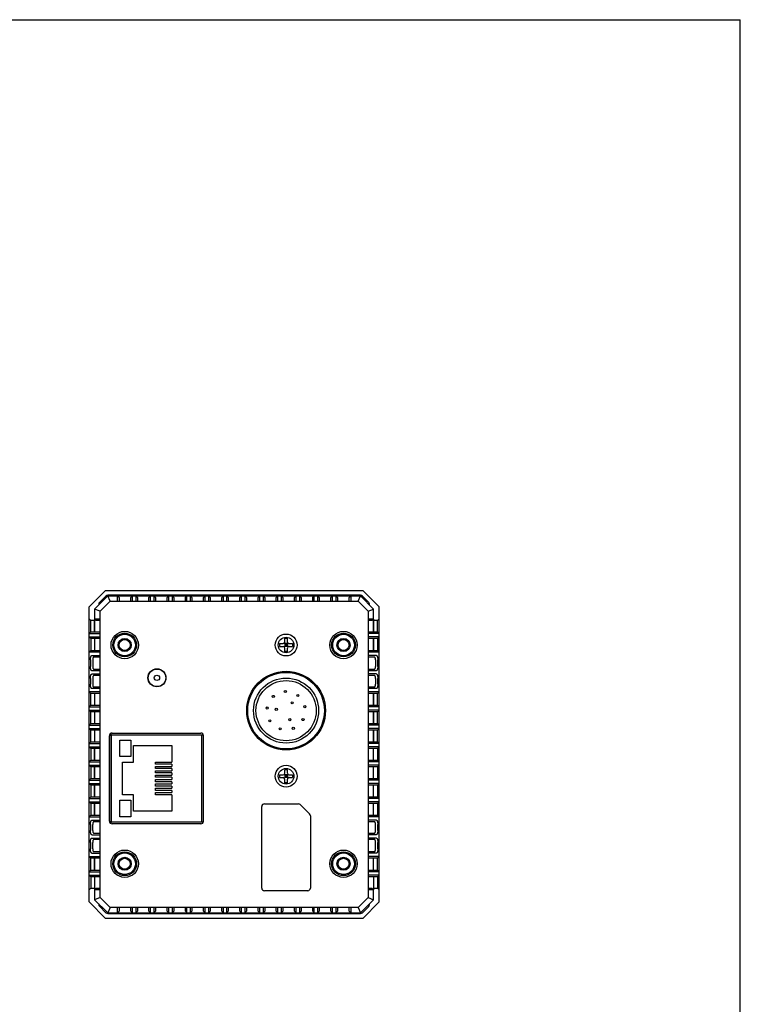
# Model space of a CAD drawing. Header units: millimetres. Extents: x 727 to 1147, y 10 to 307.
# Tile 3 of 3: x 1015 to 1147, y 127 to 307. Entities that reach past the tile are written whole.
import ezdxf

# ---------------------------------------------------------------- set-up
doc = ezdxf.new("R2010")
doc.units = ezdxf.units.MM
doc.header["$LTSCALE"] = 16.335
doc.layers.get('0').update_dxf_attribs({"linetype": 'CONTINUOUS'})
doc.layers.add('00_COMPONENTS', color=7, linetype='CONTINUOUS')

msp = doc.modelspace()

# ---------------------------------------------------------------- linework, layer by layer
at = {"color": 7}
for p in [(726.6787, 306.7543), (1146.6787, 9.7543)]:
    msp.add_line(p, (1146.6787, 306.7543), dxfattribs=at)
at = {"layer": '00_COMPONENTS', "color": 7}
for p, q in [((1030.6594, 202.3823), (1027.6594, 199.3823)), ((1030.6594, 202.3823), (1077.6594, 202.3823)), ((1080.6594, 199.3823), (1077.6594, 202.3823)), ((1031.0736, 201.3823), (1028.6594, 198.9681)), ((1030.7179, 201.3398), (1029.5537, 200.1737)), ((1031.4878, 200.3823), (1029.6594, 198.5539)), ((1077.245, 201.4866), (1031.0718, 201.4866)), ((1031.4878, 200.3823), (1031.0736, 201.3823)), ((1031.0736, 201.3823), (1077.2452, 201.3823)), ((1031.4878, 200.3823), (1076.831, 200.3823)), ((1032.8489, 200.3823), (1032.8489, 201.3823)), ((1033.1489, 201.0823), (1032.8489, 201.3823)), ((1033.1489, 201.0823), (1033.1489, 200.3823)), ((1035.2736, 201.0823), (1035.5736, 201.3823)), ((1035.2736, 200.3823), (1035.2736, 201.0823)), ((1035.5736, 200.3823), (1035.5736, 201.3823)), ((1036.1736, 201.3823), (1036.1736, 200.3823)), ((1036.1736, 201.3823), (1036.4736, 201.0823)), ((1036.4736, 201.0823), (1036.4736, 200.3823)), ((1038.5983, 201.0823), (1038.8983, 201.3823)), ((1038.5983, 200.3823), (1038.5983, 201.0823)), ((1038.8983, 200.3823), (1038.8983, 201.3823)), ((1039.4983, 201.3823), (1039.4983, 200.3823)), ((1039.4983, 201.3823), (1039.7983, 201.0823)), ((1039.7983, 201.0823), (1039.7983, 200.3823)), ((1041.923, 201.0823), (1042.223, 201.3823)), ((1041.923, 200.3823), (1041.923, 201.0823)), ((1042.223, 200.3823), (1042.223, 201.3823)), ((1042.823, 201.3823), (1042.823, 200.3823)), ((1042.823, 201.3823), (1043.123, 201.0823)), ((1043.123, 201.0823), (1043.123, 200.3823)), ((1045.2477, 201.0823), (1045.5477, 201.3823)), ((1045.2477, 200.3823), (1045.2477, 201.0823)), ((1045.5477, 200.3823), (1045.5477, 201.3823)), ((1046.1477, 201.3823), (1046.1477, 200.3823)), ((1046.1477, 201.3823), (1046.4477, 201.0823)), ((1046.4477, 201.0823), (1046.4477, 200.3823)), ((1048.5724, 201.0823), (1048.8724, 201.3823)), ((1048.5724, 200.3823), (1048.5724, 201.0823)), ((1048.8724, 200.3823), (1048.8724, 201.3823)), ((1049.4724, 201.3823), (1049.4724, 200.3823)), ((1049.4724, 201.3823), (1049.7724, 201.0823)), ((1049.7724, 201.0823), (1049.7724, 200.3823)), ((1051.8971, 201.0823), (1052.1971, 201.3823)), ((1051.8971, 200.3823), (1051.8971, 201.0823)), ((1052.1971, 200.3823), (1052.1971, 201.3823)), ((1052.7971, 201.3823), (1052.7971, 200.3823)), ((1052.7971, 201.3823), (1053.0971, 201.0823)), ((1053.0971, 201.0823), (1053.0971, 200.3823)), ((1055.2218, 201.0823), (1055.5218, 201.3823)), ((1055.2218, 200.3823), (1055.2218, 201.0823)), ((1055.5218, 200.3823), (1055.5218, 201.3823)), ((1056.1218, 201.3823), (1056.1218, 200.3823)), ((1056.1218, 201.3823), (1056.4218, 201.0823)), ((1056.4218, 201.0823), (1056.4218, 200.3823)), ((1058.5464, 201.0823), (1058.8464, 201.3823)), ((1058.5464, 200.3823), (1058.5464, 201.0823)), ((1058.8464, 200.3823), (1058.8464, 201.3823)), ((1059.4464, 201.3823), (1059.4464, 200.3823)), ((1059.4464, 201.3823), (1059.7464, 201.0823)), ((1059.7464, 201.0823), (1059.7464, 200.3823)), ((1061.8711, 201.0823), (1062.1711, 201.3823)), ((1061.8711, 200.3823), (1061.8711, 201.0823)), ((1062.1711, 200.3823), (1062.1711, 201.3823)), ((1062.7711, 201.3823), (1062.7711, 200.3823)), ((1062.7711, 201.3823), (1063.0711, 201.0823)), ((1063.0711, 201.0823), (1063.0711, 200.3823)), ((1065.1958, 201.0823), (1065.4958, 201.3823)), ((1065.1958, 200.3823), (1065.1958, 201.0823)), ((1065.4958, 200.3823), (1065.4958, 201.3823)), ((1066.0958, 201.3823), (1066.0958, 200.3823)), ((1066.0958, 201.3823), (1066.3958, 201.0823)), ((1066.3958, 201.0823), (1066.3958, 200.3823)), ((1068.5205, 201.0823), (1068.8205, 201.3823)), ((1068.5205, 200.3823), (1068.5205, 201.0823)), ((1068.8205, 200.3823), (1068.8205, 201.3823)), ((1069.4205, 201.3823), (1069.4205, 200.3823)), ((1069.4205, 201.3823), (1069.7205, 201.0823)), ((1069.7205, 201.0823), (1069.7205, 200.3823)), ((1071.8452, 201.0823), (1072.1452, 201.3823)), ((1071.8452, 200.3823), (1071.8452, 201.0823)), ((1072.1452, 200.3823), (1072.1452, 201.3823)), ((1072.7452, 201.3823), (1072.7452, 200.3823)), ((1072.7452, 201.3823), (1073.0452, 201.0823)), ((1073.0452, 201.0823), (1073.0452, 200.3823)), ((1075.4699, 201.3823), (1075.1699, 201.0823)), ((1075.1699, 200.3823), (1075.1699, 201.0823)), ((1075.4699, 201.3823), (1075.4699, 200.3823)), ((1076.831, 200.3823), (1077.2452, 201.3823)), ((1078.6594, 198.5539), (1076.831, 200.3823)), ((1079.6594, 198.9681), (1077.2452, 201.3823)), ((1077.5985, 201.3401), (1078.758, 200.1807)), ((1027.6594, 145.3823), (1027.6594, 199.3823)), ((1028.6594, 198.9681), (1028.6594, 197.1681)), ((1029.6594, 198.5539), (1028.6594, 198.9681)), ((1029.4075, 199.8204), (1029.4075, 199.7162)), ((1029.6594, 146.2107), (1029.6594, 198.5539)), ((1078.6594, 198.5539), (1079.6594, 198.9681)), ((1078.6594, 198.5539), (1078.6594, 146.2107)), ((1078.9044, 199.7231), (1078.9044, 199.8271)), ((1079.6594, 197.1681), (1079.6594, 198.9681)), ((1080.6594, 145.3823), (1080.6594, 199.3823)), ((1027.6594, 197.1681), (1027.9594, 196.8681)), ((1027.9594, 194.7681), (1027.9594, 196.8681)), ((1028.6594, 196.8681), (1027.9594, 196.8681)), ((1028.9594, 196.8681), (1028.6594, 197.1681)), ((1028.6594, 197.1681), (1029.6594, 197.1681)), ((1028.6594, 194.7681), (1028.6594, 196.8681)), ((1028.6927, 194.7681), (1028.6927, 197.1348)), ((1029.6594, 196.8681), (1028.9594, 196.8681)), ((1078.6594, 197.1681), (1079.6594, 197.1681)), ((1079.3594, 196.8681), (1078.6594, 196.8681)), ((1079.6594, 197.1681), (1079.3594, 196.8681)), ((1079.6261, 197.1348), (1079.6261, 194.7681)), ((1079.6594, 194.7681), (1079.6594, 196.8681)), ((1080.3594, 196.8681), (1079.6594, 196.8681)), ((1080.3594, 196.8681), (1080.6594, 197.1681)), ((1080.3594, 194.7681), (1080.3594, 196.8681)), ((1027.9594, 194.7681), (1027.6594, 194.4681)), ((1027.9594, 194.7681), (1029.6594, 194.7681)), ((1078.6594, 194.7681), (1080.3594, 194.7681)), ((1080.3594, 194.7681), (1080.6594, 194.4681)), ((1027.6594, 194.4681), (1029.6594, 194.4681)), ((1027.6594, 193.8681), (1027.9594, 193.5681)), ((1027.6594, 193.8681), (1029.6594, 193.8681)), ((1027.9594, 193.5681), (1027.9594, 191.3752)), ((1029.6594, 193.5681), (1027.9594, 193.5681)), ((1028.6594, 193.5681), (1028.6594, 191.3752)), ((1028.6927, 191.3752), (1028.6927, 193.5681)), ((1063.3215, 192.0444), (1063.9973, 192.7202)), ((1063.3215, 192.7202), (1063.9973, 192.0444)), ((1063.4094, 192.9323), (1063.4094, 193.5823)), ((1063.9094, 193.5823), (1063.4094, 193.5823)), ((1063.9094, 193.5613), (1063.4094, 193.5613)), ((1063.9094, 192.9323), (1063.9094, 193.5823)), ((1080.6594, 194.4681), (1078.6594, 194.4681)), ((1080.6594, 193.8681), (1078.6594, 193.8681)), ((1080.3594, 193.5681), (1078.6594, 193.5681)), ((1079.6261, 191.3752), (1079.6261, 193.5681)), ((1079.6594, 193.5681), (1079.6594, 191.3752)), ((1080.6594, 193.8681), (1080.3594, 193.5681)), ((1080.3594, 193.5681), (1080.3594, 191.3752)), ((1027.9594, 191.3752), (1027.6594, 191.0752)), ((1029.6594, 191.0752), (1027.6594, 191.0752)), ((1027.9594, 191.3752), (1029.6594, 191.3752)), ((1062.4594, 192.6323), (1062.4594, 192.1323)), ((1062.4594, 192.6323), (1063.1094, 192.6323)), ((1062.4594, 192.1323), (1063.1094, 192.1323)), ((1062.4805, 192.6323), (1062.4805, 192.1323)), ((1063.4094, 192.6323), (1063.4094, 192.1323)), ((1063.9094, 192.6323), (1063.4094, 192.6323)), ((1063.9094, 192.3823), (1063.4094, 192.3823)), ((1063.9094, 192.1323), (1063.4094, 192.1323)), ((1063.4094, 191.1823), (1063.4094, 191.8323)), ((1063.9094, 191.2034), (1063.4094, 191.2034)), ((1063.9094, 191.1823), (1063.4094, 191.1823)), ((1063.6594, 192.6323), (1063.6594, 192.1323)), ((1063.9094, 192.6323), (1063.9094, 192.1323)), ((1063.9094, 191.1823), (1063.9094, 191.8323)), ((1064.2094, 192.6323), (1064.8594, 192.6323)), ((1064.2094, 192.1323), (1064.8594, 192.1323)), ((1064.8384, 192.6323), (1064.8384, 192.1323)), ((1064.8594, 192.6323), (1064.8594, 192.1323)), ((1078.6594, 191.3752), (1080.3594, 191.3752)), ((1080.6594, 191.0752), (1078.6594, 191.0752)), ((1080.3594, 191.3752), (1080.6594, 191.0752)), ((1027.8927, 189.6752), (1027.8927, 188.4823)), ((1028.1594, 190.4752), (1029.6594, 190.4752)), ((1028.309, 189.6752), (1028.309, 188.4823)), ((1029.6594, 190.1752), (1028.4756, 190.1752)), ((1080.1594, 190.4752), (1078.6594, 190.4752)), ((1079.8432, 190.1752), (1078.6594, 190.1752)), ((1080.0099, 189.6752), (1080.0099, 188.4823)), ((1080.4261, 188.4823), (1080.4261, 189.6752)), ((1029.6594, 187.6823), (1028.1594, 187.6823)), ((1028.4756, 187.9823), (1029.6594, 187.9823)), ((1078.6594, 187.9823), (1079.8432, 187.9823)), ((1080.1594, 187.6823), (1078.6594, 187.6823)), ((1027.8927, 186.2823), (1027.8927, 185.2131)), ((1028.1594, 187.0823), (1029.6594, 187.0823)), ((1028.309, 186.2823), (1028.309, 185.2131)), ((1029.6594, 186.7823), (1028.4756, 186.7823)), ((1080.1594, 187.0823), (1078.6594, 187.0823)), ((1079.8432, 186.7823), (1078.6594, 186.7823)), ((1080.0098, 186.2823), (1080.0098, 185.2131)), ((1080.4261, 185.2131), (1080.4261, 186.2823)), ((1027.6594, 183.8131), (1027.9594, 183.5131)), ((1029.6594, 183.8131), (1027.6594, 183.8131)), ((1029.6594, 184.4131), (1028.1594, 184.4131)), ((1028.4756, 184.7131), (1029.6594, 184.7131)), ((1078.6594, 184.7131), (1079.8432, 184.7131)), ((1080.1594, 184.4131), (1078.6594, 184.4131)), ((1080.6594, 183.8131), (1078.6594, 183.8131)), ((1080.6594, 183.8131), (1080.3594, 183.5131)), ((1027.9594, 181.3615), (1027.9594, 183.5131)), ((1029.6594, 183.5131), (1027.9594, 183.5131)), ((1028.6594, 183.5131), (1028.6594, 181.3615)), ((1028.6927, 181.3615), (1028.6927, 183.5131)), ((1080.3594, 183.5131), (1078.6594, 183.5131)), ((1079.6261, 181.3615), (1079.6261, 183.5131)), ((1079.6594, 183.5131), (1079.6594, 181.3615)), ((1080.3594, 181.3615), (1080.3594, 183.5131)), ((1027.9594, 181.3615), (1027.6594, 181.0615)), ((1027.6594, 181.0615), (1029.6594, 181.0615)), ((1027.6594, 180.4615), (1027.9594, 180.1615)), ((1027.6594, 180.4615), (1029.6594, 180.4615)), ((1027.9594, 181.3615), (1029.6594, 181.3615)), ((1027.9594, 178.0098), (1027.9594, 180.1615)), ((1029.6594, 180.1615), (1027.9594, 180.1615)), ((1028.6594, 180.1615), (1028.6594, 178.0098)), ((1028.6927, 178.0098), (1028.6927, 180.1615)), ((1078.6594, 181.3615), (1080.3594, 181.3615)), ((1080.6594, 181.0615), (1078.6594, 181.0615)), ((1080.6594, 180.4615), (1078.6594, 180.4615)), ((1080.3594, 180.1615), (1078.6594, 180.1615)), ((1079.6261, 178.0098), (1079.6261, 180.1615)), ((1079.6594, 180.1615), (1079.6594, 178.0098)), ((1080.3594, 181.3615), (1080.6594, 181.0615)), ((1080.6594, 180.4615), (1080.3594, 180.1615)), ((1080.3594, 178.0098), (1080.3594, 180.1615)), ((1027.9594, 178.0098), (1027.6594, 177.7098)), ((1027.6594, 177.7098), (1029.6594, 177.7098)), ((1027.6594, 177.1098), (1027.9594, 176.8098)), ((1027.6594, 177.1098), (1029.6594, 177.1098)), ((1027.9594, 178.0098), (1029.6594, 178.0098)), ((1027.9594, 174.6581), (1027.9594, 176.8098)), ((1029.6594, 176.8098), (1027.9594, 176.8098)), ((1028.6594, 176.8098), (1028.6594, 174.6581)), ((1028.6927, 174.6581), (1028.6927, 176.8098)), ((1078.6594, 178.0098), (1080.3594, 178.0098)), ((1080.6594, 177.7098), (1078.6594, 177.7098)), ((1080.6594, 177.1098), (1078.6594, 177.1098)), ((1080.3594, 176.8098), (1078.6594, 176.8098)), ((1079.6261, 174.6581), (1079.6261, 176.8098)), ((1079.6594, 176.8098), (1079.6594, 174.6581)), ((1080.3594, 178.0098), (1080.6594, 177.7098)), ((1080.6594, 177.1098), (1080.3594, 176.8098)), ((1080.3594, 174.6581), (1080.3594, 176.8098)), ((1031.3594, 160.1823), (1031.3594, 175.7823)), ((1031.6594, 159.7241), (1031.6594, 176.2405)), ((1031.7644, 159.9823), (1031.7644, 175.9823)), ((1031.7644, 175.9823), (1048.5276, 175.9823)), ((1031.8594, 176.2823), (1048.0694, 176.2823)), ((1033.2644, 171.9823), (1033.2644, 174.9823)), ((1033.2644, 174.9823), (1035.2644, 174.9823)), ((1035.2644, 174.9823), (1035.2644, 171.9823)), ((1048.2744, 159.9823), (1048.2744, 175.9823)), ((1048.5694, 160.1823), (1048.5694, 175.7823)), ((1027.9594, 174.6581), (1027.6594, 174.3581)), ((1027.6594, 174.3581), (1029.6594, 174.3581)), ((1027.6594, 173.7581), (1027.9594, 173.4581)), ((1027.6594, 173.7581), (1029.6594, 173.7581)), ((1027.9594, 174.6581), (1029.6594, 174.6581)), ((1027.9594, 173.4581), (1027.9594, 171.3065)), ((1029.6594, 173.4581), (1027.9594, 173.4581)), ((1028.6594, 171.3065), (1028.6594, 173.4581)), ((1028.6927, 171.3065), (1028.6927, 173.4581)), ((1035.7644, 170.9823), (1035.7644, 173.9823)), ((1035.7644, 173.9823), (1042.7644, 173.9823)), ((1042.7644, 173.9823), (1042.7644, 170.9823)), ((1078.6594, 174.6581), (1080.3594, 174.6581)), ((1080.6594, 174.3581), (1078.6594, 174.3581)), ((1080.6594, 173.7581), (1078.6594, 173.7581)), ((1080.3594, 173.4581), (1078.6594, 173.4581)), ((1079.6261, 171.3065), (1079.6261, 173.4581)), ((1079.6594, 171.3065), (1079.6594, 173.4581)), ((1080.3594, 174.6581), (1080.6594, 174.3581)), ((1080.6594, 173.7581), (1080.3594, 173.4581)), ((1080.3594, 173.4581), (1080.3594, 171.3065)), ((1027.6594, 171.0065), (1027.9594, 171.3065)), ((1027.9594, 171.3065), (1029.6594, 171.3065)), ((1035.2644, 171.9823), (1033.2644, 171.9823)), ((1078.6594, 171.3065), (1080.3594, 171.3065)), ((1080.6594, 171.0065), (1080.3594, 171.3065)), ((1027.6594, 171.0065), (1029.6594, 171.0065)), ((1027.9594, 170.1065), (1027.6594, 170.4065)), ((1027.6594, 170.4065), (1029.6594, 170.4065)), ((1027.9594, 170.1065), (1027.9594, 167.9548)), ((1029.6594, 170.1065), (1027.9594, 170.1065)), ((1028.6594, 167.9548), (1028.6594, 170.1065)), ((1028.6927, 167.9548), (1028.6927, 170.1065)), ((1033.7644, 164.9823), (1033.7644, 170.9823)), ((1033.7644, 170.9823), (1035.7644, 170.9823)), ((1039.7644, 170.5823), (1039.7644, 170.9823)), ((1039.7644, 170.9823), (1042.7644, 170.9823)), ((1042.7644, 170.5823), (1039.7644, 170.5823)), ((1039.7644, 169.7823), (1039.7644, 170.1823)), ((1039.7644, 170.1823), (1042.7644, 170.1823)), ((1042.7644, 169.7823), (1039.7644, 169.7823)), ((1039.7644, 168.9823), (1039.7644, 169.3823)), ((1039.7644, 169.3823), (1042.7644, 169.3823)), ((1042.7644, 170.5823), (1042.7644, 170.1823)), ((1042.7644, 169.7823), (1042.7644, 169.3823)), ((1063.9094, 169.5823), (1063.4094, 169.5823)), ((1063.4094, 168.9323), (1063.4094, 169.5823)), ((1063.9094, 169.5613), (1063.4094, 169.5613)), ((1063.9094, 168.9323), (1063.9094, 169.5823)), ((1080.6594, 171.0065), (1078.6594, 171.0065)), ((1080.6594, 170.4065), (1078.6594, 170.4065)), ((1080.3594, 170.1065), (1078.6594, 170.1065)), ((1079.6261, 167.9548), (1079.6261, 170.1065)), ((1079.6594, 167.9548), (1079.6594, 170.1065)), ((1080.3594, 170.1065), (1080.6594, 170.4065)), ((1080.3594, 170.1065), (1080.3594, 167.9548)), ((1027.6594, 167.6548), (1027.9594, 167.9548)), ((1027.6594, 167.6548), (1029.6594, 167.6548)), ((1027.9594, 167.9548), (1029.6594, 167.9548)), ((1042.7644, 168.9823), (1039.7644, 168.9823)), ((1039.7644, 168.1823), (1039.7644, 168.5823)), ((1039.7644, 168.5823), (1042.7644, 168.5823)), ((1042.7644, 168.1823), (1039.7644, 168.1823)), ((1039.7644, 167.3823), (1039.7644, 167.7823)), ((1039.7644, 167.7823), (1042.7644, 167.7823)), ((1042.7644, 168.9823), (1042.7644, 168.5823)), ((1042.7644, 168.1823), (1042.7644, 167.7823)), ((1062.4594, 168.6323), (1063.1094, 168.6323)), ((1062.4594, 168.6323), (1062.4594, 168.1323)), ((1062.4594, 168.1323), (1063.1094, 168.1323)), ((1062.4805, 168.6323), (1062.4805, 168.1323)), ((1063.3215, 168.7202), (1063.9973, 168.0444)), ((1063.3215, 168.0444), (1063.9973, 168.7202)), ((1063.9094, 168.6323), (1063.4094, 168.6323)), ((1063.4094, 168.6323), (1063.4094, 168.1323)), ((1063.9094, 168.3823), (1063.4094, 168.3823)), ((1063.9094, 168.1323), (1063.4094, 168.1323)), ((1063.4094, 167.1823), (1063.4094, 167.8323)), ((1063.6594, 168.6323), (1063.6594, 168.1323)), ((1063.9094, 168.6323), (1063.9094, 168.1323)), ((1063.9094, 167.1823), (1063.9094, 167.8323)), ((1064.2094, 168.6323), (1064.8594, 168.6323)), ((1064.2094, 168.1323), (1064.8594, 168.1323)), ((1064.8384, 168.6323), (1064.8384, 168.1323)), ((1064.8594, 168.6323), (1064.8594, 168.1323)), ((1078.6594, 167.9548), (1080.3594, 167.9548)), ((1080.6594, 167.6548), (1078.6594, 167.6548)), ((1080.6594, 167.6548), (1080.3594, 167.9548)), ((1027.9594, 166.7548), (1027.6594, 167.0548)), ((1027.6594, 167.0548), (1029.6594, 167.0548)), ((1027.9594, 166.7548), (1027.9594, 164.6032)), ((1029.6594, 166.7548), (1027.9594, 166.7548)), ((1028.6594, 164.6032), (1028.6594, 166.7548)), ((1028.6927, 164.6032), (1028.6927, 166.7548)), ((1042.7644, 167.3823), (1039.7644, 167.3823)), ((1039.7644, 166.5823), (1039.7644, 166.9823)), ((1039.7644, 166.9823), (1042.7644, 166.9823)), ((1042.7644, 166.5823), (1039.7644, 166.5823)), ((1039.7644, 165.7823), (1039.7644, 166.1823)), ((1039.7644, 166.1823), (1042.7644, 166.1823)), ((1042.7644, 165.7823), (1039.7644, 165.7823)), ((1042.7644, 167.3823), (1042.7644, 166.9823)), ((1042.7644, 166.5823), (1042.7644, 166.1823)), ((1042.7644, 165.7823), (1042.7644, 165.3823)), ((1063.9094, 167.2034), (1063.4094, 167.2034)), ((1063.9094, 167.1823), (1063.4094, 167.1823)), ((1080.6594, 167.0548), (1078.6594, 167.0548)), ((1080.3594, 166.7548), (1078.6594, 166.7548)), ((1079.6261, 164.6032), (1079.6261, 166.7548)), ((1079.6594, 164.6032), (1079.6594, 166.7548)), ((1080.3594, 166.7548), (1080.6594, 167.0548)), ((1080.3594, 166.7548), (1080.3594, 164.6032)), ((1027.6594, 164.3032), (1027.9594, 164.6032)), ((1027.6594, 164.3032), (1029.6594, 164.3032)), ((1027.9594, 164.6032), (1029.6594, 164.6032)), ((1033.2644, 160.9823), (1033.2644, 163.9823)), ((1033.2644, 163.9823), (1035.2644, 163.9823)), ((1035.7644, 164.9823), (1033.7644, 164.9823)), ((1035.2644, 163.9823), (1035.2644, 160.9823)), ((1035.7644, 161.9823), (1035.7644, 164.9823)), ((1039.7644, 164.9823), (1039.7644, 165.3823)), ((1039.7644, 165.3823), (1042.7644, 165.3823)), ((1042.7644, 164.9823), (1039.7644, 164.9823)), ((1042.7644, 164.9823), (1042.7644, 161.9823)), ((1078.6594, 164.6032), (1080.3594, 164.6032)), ((1080.6594, 164.3032), (1078.6594, 164.3032)), ((1080.6594, 164.3032), (1080.3594, 164.6032)), ((1027.9594, 163.4032), (1027.6594, 163.7032)), ((1027.6594, 163.7032), (1029.6594, 163.7032)), ((1027.9594, 163.4032), (1027.9594, 161.2515)), ((1029.6594, 163.4032), (1027.9594, 163.4032)), ((1028.6594, 161.2515), (1028.6594, 163.4032)), ((1028.6927, 161.2515), (1028.6927, 163.4032)), ((1059.2094, 147.9323), (1059.2094, 162.8323)), ((1059.7094, 163.3323), (1065.9023, 163.3323)), ((1066.2559, 163.1859), (1067.963, 161.4788)), ((1080.6594, 163.7032), (1078.6594, 163.7032)), ((1080.3594, 163.4032), (1078.6594, 163.4032)), ((1079.6261, 161.2515), (1079.6261, 163.4032)), ((1079.6594, 161.2515), (1079.6594, 163.4032)), ((1080.3594, 163.4032), (1080.6594, 163.7032)), ((1080.3594, 163.4032), (1080.3594, 161.2515)), ((1027.6594, 160.9515), (1027.9594, 161.2515)), ((1027.6594, 160.9515), (1029.6594, 160.9515)), ((1027.9594, 161.2515), (1029.6594, 161.2515)), ((1028.1594, 160.3515), (1029.6594, 160.3515)), ((1035.2644, 160.9823), (1033.2644, 160.9823)), ((1042.7644, 161.9823), (1035.7644, 161.9823)), ((1068.1094, 161.1252), (1068.1094, 147.9323)), ((1078.6594, 161.2515), (1080.3594, 161.2515)), ((1080.6594, 160.9515), (1078.6594, 160.9515)), ((1080.1594, 160.3515), (1078.6594, 160.3515)), ((1080.6594, 160.9515), (1080.3594, 161.2515)), ((1027.8927, 159.5515), (1027.8927, 158.4823)), ((1028.309, 158.4823), (1028.309, 159.5515)), ((1029.6594, 160.0515), (1028.4756, 160.0515)), ((1048.5276, 159.9823), (1031.7644, 159.9823)), ((1048.0694, 159.6823), (1031.8594, 159.6823)), ((1079.8432, 160.0515), (1078.6594, 160.0515)), ((1080.0098, 158.4823), (1080.0098, 159.5515)), ((1080.4261, 158.4823), (1080.4261, 159.5515)), ((1028.1594, 157.6823), (1029.6594, 157.6823)), ((1028.1594, 157.0823), (1029.6594, 157.0823)), ((1028.4756, 157.9823), (1029.6594, 157.9823)), ((1029.6594, 156.7823), (1028.4756, 156.7823)), ((1078.6594, 157.9823), (1079.8432, 157.9823)), ((1080.1594, 157.6823), (1078.6594, 157.6823)), ((1080.1594, 157.0823), (1078.6594, 157.0823)), ((1079.8432, 156.7823), (1078.6594, 156.7823)), ((1027.8927, 156.2823), (1027.8927, 155.0894)), ((1028.309, 155.0894), (1028.309, 156.2823)), ((1080.0099, 155.0894), (1080.0099, 156.2823)), ((1080.4261, 155.0894), (1080.4261, 156.2823)), ((1027.9594, 153.3894), (1027.6594, 153.6894)), ((1027.6594, 153.6894), (1029.6594, 153.6894)), ((1027.9594, 151.1965), (1027.9594, 153.3894)), ((1029.6594, 153.3894), (1027.9594, 153.3894)), ((1028.1594, 154.2894), (1029.6594, 154.2894)), ((1028.4756, 154.5894), (1029.6594, 154.5894)), ((1028.6594, 151.1965), (1028.6594, 153.3894)), ((1028.6927, 151.1965), (1028.6927, 153.3894)), ((1078.6594, 154.5894), (1079.8432, 154.5894)), ((1080.1594, 154.2894), (1078.6594, 154.2894)), ((1080.6594, 153.6894), (1078.6594, 153.6894)), ((1080.3594, 153.3894), (1078.6594, 153.3894)), ((1079.6261, 151.1965), (1079.6261, 153.3894)), ((1079.6594, 151.1965), (1079.6594, 153.3894)), ((1080.3594, 153.3894), (1080.6594, 153.6894)), ((1080.3594, 151.1965), (1080.3594, 153.3894)), ((1027.6594, 150.8965), (1027.9594, 151.1965)), ((1027.6594, 150.8965), (1029.6594, 150.8965)), ((1027.9594, 149.9965), (1027.6594, 150.2965)), ((1027.6594, 150.2965), (1029.6594, 150.2965)), ((1027.9594, 151.1965), (1029.6594, 151.1965)), ((1027.9594, 149.9965), (1027.9594, 147.8965)), ((1029.6594, 149.9965), (1027.9594, 149.9965)), ((1028.6594, 149.9965), (1028.6594, 147.8965)), ((1028.6927, 147.6299), (1028.6927, 149.9965)), ((1078.6594, 151.1965), (1080.3594, 151.1965)), ((1080.6594, 150.8965), (1078.6594, 150.8965)), ((1080.6594, 150.2965), (1078.6594, 150.2965)), ((1080.3594, 149.9965), (1078.6594, 149.9965)), ((1079.6261, 149.9965), (1079.6261, 147.6299)), ((1079.6594, 149.9965), (1079.6594, 147.8965)), ((1080.6594, 150.8965), (1080.3594, 151.1965)), ((1080.3594, 149.9965), (1080.6594, 150.2965)), ((1080.3594, 149.9965), (1080.3594, 147.8965)), ((1027.9594, 147.8965), (1027.6594, 147.5965)), ((1027.9594, 147.8965), (1028.6594, 147.8965)), ((1028.9594, 147.8965), (1028.6594, 147.5965)), ((1028.9594, 147.8965), (1029.6594, 147.8965)), ((1078.6594, 147.8965), (1079.3594, 147.8965)), ((1079.3594, 147.8965), (1079.6594, 147.5965)), ((1079.6594, 147.8965), (1080.3594, 147.8965)), ((1080.6594, 147.5965), (1080.3594, 147.8965)), ((1028.6594, 147.5965), (1028.6594, 145.7965)), ((1029.6594, 147.5965), (1028.6594, 147.5965)), ((1029.6594, 146.2107), (1028.6594, 145.7965)), ((1029.6594, 146.2107), (1031.4878, 144.3823)), ((1067.6094, 147.4323), (1059.7094, 147.4323)), ((1076.831, 144.3823), (1078.6594, 146.2107)), ((1079.6594, 147.5965), (1078.6594, 147.5965)), ((1078.6594, 146.2107), (1079.6594, 145.7965)), ((1079.6594, 145.7965), (1079.6594, 147.5965)), ((1027.6594, 145.3823), (1030.6594, 142.3823)), ((1028.6594, 145.7965), (1031.0736, 143.3823)), ((1029.4075, 145.0484), (1029.4075, 144.9444)), ((1029.5539, 144.5909), (1030.718, 143.4268)), ((1031.4878, 144.3823), (1031.0736, 143.3823)), ((1076.831, 144.3823), (1031.4878, 144.3823)), ((1032.8489, 143.3823), (1032.8489, 144.3823)), ((1033.1489, 144.3823), (1033.1489, 143.6823)), ((1035.2736, 143.6823), (1035.2736, 144.3823)), ((1035.5736, 143.3823), (1035.5736, 144.3823)), ((1036.1736, 144.3823), (1036.1736, 143.3823)), ((1036.4736, 144.3823), (1036.4736, 143.6823)), ((1038.5983, 143.6823), (1038.5983, 144.3823)), ((1038.8983, 143.3823), (1038.8983, 144.3823)), ((1039.4983, 144.3823), (1039.4983, 143.3823)), ((1039.7983, 144.3823), (1039.7983, 143.6823)), ((1041.923, 143.6823), (1041.923, 144.3823)), ((1042.223, 143.3823), (1042.223, 144.3823)), ((1042.823, 144.3823), (1042.823, 143.3823)), ((1043.123, 144.3823), (1043.123, 143.6823)), ((1045.2477, 143.6823), (1045.2477, 144.3823)), ((1045.5477, 143.3823), (1045.5477, 144.3823)), ((1046.1477, 144.3823), (1046.1477, 143.3823)), ((1046.4477, 144.3823), (1046.4477, 143.6823)), ((1048.5724, 143.6823), (1048.5724, 144.3823)), ((1048.8724, 143.3823), (1048.8724, 144.3823)), ((1049.4724, 144.3823), (1049.4724, 143.3823)), ((1049.7724, 144.3823), (1049.7724, 143.6823)), ((1051.8971, 143.6823), (1051.8971, 144.3823)), ((1052.1971, 143.3823), (1052.1971, 144.3823)), ((1052.7971, 144.3823), (1052.7971, 143.3823)), ((1053.0971, 144.3823), (1053.0971, 143.6823)), ((1055.2218, 143.6823), (1055.2218, 144.3823)), ((1055.5218, 143.3823), (1055.5218, 144.3823)), ((1056.1218, 144.3823), (1056.1218, 143.3823)), ((1056.4218, 144.3823), (1056.4218, 143.6823)), ((1058.5464, 143.6823), (1058.5464, 144.3823)), ((1058.8464, 143.3823), (1058.8464, 144.3823)), ((1059.4464, 144.3823), (1059.4464, 143.3823)), ((1059.7464, 144.3823), (1059.7464, 143.6823)), ((1061.8711, 143.6823), (1061.8711, 144.3823)), ((1062.1711, 143.3823), (1062.1711, 144.3823)), ((1062.7711, 144.3823), (1062.7711, 143.3823)), ((1063.0711, 144.3823), (1063.0711, 143.6823)), ((1065.1958, 143.6823), (1065.1958, 144.3823)), ((1065.4958, 143.3823), (1065.4958, 144.3823)), ((1066.0958, 144.3823), (1066.0958, 143.3823)), ((1066.3958, 144.3823), (1066.3958, 143.6823)), ((1068.5205, 143.6823), (1068.5205, 144.3823)), ((1068.8205, 143.3823), (1068.8205, 144.3823)), ((1069.4205, 144.3823), (1069.4205, 143.3823)), ((1069.7205, 144.3823), (1069.7205, 143.6823)), ((1071.8452, 143.6823), (1071.8452, 144.3823)), ((1072.1452, 143.3823), (1072.1452, 144.3823)), ((1072.7452, 144.3823), (1072.7452, 143.3823)), ((1073.0452, 144.3823), (1073.0452, 143.6823)), ((1075.1699, 143.6823), (1075.1699, 144.3823)), ((1075.4699, 144.3823), (1075.4699, 143.3823)), ((1076.831, 144.3823), (1077.2452, 143.3823)), ((1077.2452, 143.3823), (1079.6594, 145.7965)), ((1077.6009, 143.4268), (1078.758, 144.584)), ((1077.6594, 142.3823), (1080.6594, 145.3823)), ((1078.9044, 144.9375), (1078.9044, 145.0415)), ((1077.6594, 142.3823), (1030.6594, 142.3823)), ((1031.0715, 143.2804), (1077.2473, 143.2804)), ((1031.0736, 143.3823), (1077.2452, 143.3823)), ((1032.8489, 143.3823), (1033.1489, 143.6823)), ((1035.2736, 143.6823), (1035.5736, 143.3823)), ((1036.1736, 143.3823), (1036.4736, 143.6823)), ((1038.5983, 143.6823), (1038.8983, 143.3823)), ((1039.4983, 143.3823), (1039.7983, 143.6823)), ((1041.923, 143.6823), (1042.223, 143.3823)), ((1042.823, 143.3823), (1043.123, 143.6823)), ((1045.2477, 143.6823), (1045.5477, 143.3823)), ((1046.1477, 143.3823), (1046.4477, 143.6823)), ((1048.5724, 143.6823), (1048.8724, 143.3823)), ((1049.4724, 143.3823), (1049.7724, 143.6823)), ((1051.8971, 143.6823), (1052.1971, 143.3823)), ((1052.7971, 143.3823), (1053.0971, 143.6823)), ((1055.2218, 143.6823), (1055.5218, 143.3823)), ((1056.1218, 143.3823), (1056.4218, 143.6823)), ((1058.5464, 143.6823), (1058.8464, 143.3823)), ((1059.4464, 143.3823), (1059.7464, 143.6823)), ((1061.8711, 143.6823), (1062.1711, 143.3823)), ((1062.7711, 143.3823), (1063.0711, 143.6823)), ((1065.1958, 143.6823), (1065.4958, 143.3823)), ((1066.0958, 143.3823), (1066.3958, 143.6823)), ((1068.5205, 143.6823), (1068.8205, 143.3823)), ((1069.4205, 143.3823), (1069.7205, 143.6823)), ((1071.8452, 143.6823), (1072.1452, 143.3823)), ((1072.7452, 143.3823), (1073.0452, 143.6823)), ((1075.1699, 143.6823), (1075.4699, 143.3823))]:
    msp.add_line(p, q, dxfattribs=at)
at = {"layer": '00_COMPONENTS', "color": 4}
for p, q in [((1033.093, 201.3823), (1033.1972, 201.4866)), ((1036.0628, 201.3823), (1036.1671, 201.4866)), ((1039.0327, 201.3823), (1039.1369, 201.4866)), ((1042.0025, 201.3823), (1042.1068, 201.4866)), ((1044.9724, 201.3823), (1045.0766, 201.4866)), ((1047.9422, 201.3823), (1048.0465, 201.4866)), ((1050.9121, 201.3823), (1051.0163, 201.4866)), ((1053.8819, 201.3823), (1053.9862, 201.4866)), ((1056.8518, 201.3823), (1056.956, 201.4866)), ((1059.8216, 201.3823), (1059.9259, 201.4866)), ((1062.7915, 201.3823), (1062.8957, 201.4866)), ((1065.7613, 201.3823), (1065.8656, 201.4866)), ((1068.7312, 201.3823), (1068.8354, 201.4866)), ((1071.701, 201.3823), (1071.8053, 201.4866)), ((1074.6709, 201.3823), (1074.7751, 201.4866)), ((1077.443, 201.1846), (1077.5985, 201.3401)), ((1029.6564, 144.4884), (1029.8119, 144.644)), ((1031.4182, 143.2804), (1031.5201, 143.3823)), ((1034.388, 143.2804), (1034.4899, 143.3823)), ((1037.3579, 143.2804), (1037.4598, 143.3823)), ((1040.3277, 143.2804), (1040.4296, 143.3823)), ((1043.2976, 143.2804), (1043.3995, 143.3823)), ((1046.2674, 143.2804), (1046.3693, 143.3823)), ((1049.2373, 143.2804), (1049.3392, 143.3823)), ((1052.2071, 143.2804), (1052.309, 143.3823)), ((1055.177, 143.2804), (1055.2789, 143.3823)), ((1058.1468, 143.2804), (1058.2487, 143.3823)), ((1061.1167, 143.2804), (1061.2186, 143.3823)), ((1064.0865, 143.2804), (1064.1884, 143.3823)), ((1067.0564, 143.2804), (1067.1583, 143.3823)), ((1070.0262, 143.2804), (1070.1281, 143.3823)), ((1072.9961, 143.2804), (1073.098, 143.3823)), ((1075.9659, 143.2804), (1076.0678, 143.3823))]:
    msp.add_line(p, q, dxfattribs=at)
at = {"layer": '00_COMPONENTS', "color": 7}
for centre, radius in [((1034.1594, 192.3823), 2.5), ((1034.1594, 192.3823), 2.175), ((1074.1594, 192.3823), 2.5), ((1074.1594, 192.3823), 2.175), ((1034.1594, 192.3823), 1.975), ((1034.1594, 192.3823), 1.2), ((1034.1594, 192.3823), 1), ((1063.6594, 192.3823), 2), ((1063.6594, 192.3823), 1.425), ((1074.1594, 192.3823), 1.975), ((1074.1594, 192.3823), 1.2), ((1074.1594, 192.3823), 1), ((1040.0594, 186.3823), 1.65), ((1040.0594, 186.3823), 1.6), ((1063.6594, 180.3823), 7.2), ((1063.6594, 180.3823), 7), ((1063.6594, 180.3823), 5.95), ((1063.6594, 180.3823), 5.5), ((1063.5291, 183.8799), 0.2), ((1061.3114, 182.9778), 0.2), ((1064.7643, 181.8033), 0.2), ((1065.8078, 183.1454), 0.2), ((1060.1923, 180.8613), 0.2), ((1061.8764, 180.6287), 0.2), ((1067.0812, 181.118), 0.2), ((1060.6956, 178.5207), 0.2), ((1064.3376, 178.715), 0.2), ((1066.7536, 178.7464), 0.2), ((1062.5856, 177.0511), 0.2), ((1064.9781, 177.1402), 0.2), ((1063.6594, 168.3823), 2), ((1063.6594, 168.3823), 1.425), ((1034.1595, 152.3823), 2.5), ((1074.1595, 152.3823), 2.5), ((1034.1595, 152.3823), 2.175), ((1034.1595, 152.3823), 1.975), ((1034.1595, 152.3823), 1.2), ((1034.1595, 152.3823), 1), ((1074.1595, 152.3823), 2.175), ((1074.1595, 152.3823), 1.975), ((1074.1595, 152.3823), 1.2), ((1074.1595, 152.3823), 1)]:
    msp.add_circle(centre, radius, dxfattribs=at)
at = {"layer": '00_COMPONENTS', "color": 4}
msp.add_circle((1040.0594, 186.3823), 0.482, dxfattribs=at)
at = {"layer": '00_COMPONENTS', "color": 7}
for centre, radius, start, end in [((1029.9075, 199.8204), 0.5, 135.046099, 180), ((1031.0718, 200.9866), 0.5, 90, 135.046099), ((1077.245, 200.9866), 0.5, 45, 90), ((1078.4044, 199.8271), 0.5, 0, 45), ((1063.1094, 192.9323), 0.3, 270, 0), ((1064.2094, 192.9323), 0.3, 180, 270), ((1063.1094, 191.8323), 0.3, 0, 90), ((1064.2094, 191.8323), 0.3, 90, 180), ((1031.8594, 175.7823), 0.5, 90, 180), ((1048.0694, 175.7823), 0.5, 0, 90), ((1063.1094, 168.9323), 0.3, 270, 0), ((1063.1094, 167.8323), 0.3, 0, 90), ((1064.2094, 168.9323), 0.3, 180, 270), ((1064.2094, 167.8323), 0.3, 90, 180), ((1059.7094, 162.8323), 0.5, 90, 180), ((1065.9023, 162.8323), 0.5, 45, 90), ((1067.6094, 161.1252), 0.5, 0, 45), ((1031.8594, 160.1823), 0.5, 180, 270), ((1048.0694, 160.1823), 0.5, 270, 0), ((1059.7094, 147.9323), 0.5, 180, 270), ((1067.6094, 147.9323), 0.5, 270, 0), ((1029.9075, 144.9444), 0.5, 180, 225), ((1078.4044, 144.9375), 0.5, 315, 0), ((1031.0715, 143.7804), 0.5, 225, 270), ((1077.2473, 143.7804), 0.5, 270, 315)]:
    msp.add_arc(centre, radius, start, end, dxfattribs=at)
for points, knots in [([(1027.8927, 189.6752), (1027.8927, 189.7289), (1027.8962, 189.8334), (1027.9116, 189.9841), (1027.9361, 190.1218), (1027.9688, 190.2418), (1028.0032, 190.3278), (1028.0345, 190.3835), (1028.0577, 190.4161), (1028.0819, 190.4419), (1028.1069, 190.4608), (1028.1328, 190.4725), (1028.1508, 190.4752), (1028.1594, 190.4752)], [0, 0, 0, 0, 0.18082719, 0.35209245, 0.51003621, 0.65121153, 0.77058789, 0.82114901, 0.86588688, 0.90522077, 0.93985021, 0.97089389, 1, 1, 1, 1]), ([(1028.4756, 190.1752), (1028.4703, 190.1752), (1028.4591, 190.1735), (1028.4429, 190.1663), (1028.4273, 190.1545), (1028.4058, 190.1316), (1028.3813, 190.091), (1028.3566, 190.0298), (1028.3362, 189.9547), (1028.3208, 189.8686), (1028.3111, 189.7743), (1028.309, 189.7088), (1028.309, 189.6752)], [0, 0, 0, 0, 0.02905672, 0.0600399, 0.09459093, 0.13382557, 0.22872554, 0.34775923, 0.48894434, 0.64727243, 0.81886304, 1, 1, 1, 1]), ([(1080.0099, 189.6752), (1080.0099, 189.7088), (1080.0077, 189.7743), (1079.998, 189.8686), (1079.9826, 189.9547), (1079.9622, 190.0298), (1079.9376, 190.091), (1079.913, 190.1316), (1079.8915, 190.1545), (1079.8759, 190.1663), (1079.8598, 190.1735), (1079.8486, 190.1752), (1079.8432, 190.1752)], [0, 0, 0, 0, 0.18113687, 0.35272741, 0.51105546, 0.65224056, 0.7712743, 0.86617433, 0.90540902, 0.93996008, 0.97094328, 1, 1, 1, 1]), ([(1080.1594, 190.4752), (1080.1681, 190.4752), (1080.186, 190.4725), (1080.2119, 190.4608), (1080.2369, 190.4419), (1080.2611, 190.4161), (1080.2843, 190.3835), (1080.3156, 190.3278), (1080.35, 190.2418), (1080.3827, 190.1218), (1080.4072, 189.9841), (1080.4226, 189.8334), (1080.4261, 189.7289), (1080.4261, 189.6752)], [0, 0, 0, 0, 0.02910611, 0.06014979, 0.09477923, 0.13411312, 0.17885099, 0.22941211, 0.34878847, 0.48996379, 0.64790755, 0.81917281, 1, 1, 1, 1]), ([(1028.1594, 187.6823), (1028.1508, 187.6823), (1028.1328, 187.685), (1028.1069, 187.6967), (1028.0819, 187.7156), (1028.0577, 187.7414), (1028.0345, 187.7741), (1028.0032, 187.8297), (1027.9688, 187.9157), (1027.9361, 188.0358), (1027.9116, 188.1734), (1027.8962, 188.3241), (1027.8927, 188.4286), (1027.8927, 188.4823)], [0, 0, 0, 0, 0.02910611, 0.06014976, 0.09477916, 0.13411301, 0.17885083, 0.22941191, 0.34878821, 0.48996355, 0.64790736, 0.81917271, 1, 1, 1, 1]), ([(1028.309, 188.4823), (1028.309, 188.4487), (1028.3111, 188.3833), (1028.3208, 188.2889), (1028.3362, 188.2028), (1028.3566, 188.1277), (1028.3813, 188.0665), (1028.4058, 188.026), (1028.4273, 188.003), (1028.4429, 187.9913), (1028.4591, 187.984), (1028.4703, 187.9823), (1028.4756, 187.9823)], [0, 0, 0, 0, 0.18113693, 0.35272752, 0.51105557, 0.65224068, 0.77127441, 0.8661744, 0.90540906, 0.93996009, 0.97094327, 1, 1, 1, 1]), ([(1079.8432, 187.9823), (1079.8486, 187.9823), (1079.8598, 187.984), (1079.8759, 187.9913), (1079.8915, 188.003), (1079.913, 188.026), (1079.9376, 188.0665), (1079.9622, 188.1277), (1079.9826, 188.2028), (1079.998, 188.2889), (1080.0077, 188.3833), (1080.0099, 188.4487), (1080.0099, 188.4823)], [0, 0, 0, 0, 0.02905673, 0.06003991, 0.09459096, 0.13382563, 0.22872564, 0.34775938, 0.48894449, 0.64727253, 0.81886309, 1, 1, 1, 1]), ([(1080.4261, 188.4823), (1080.4261, 188.4286), (1080.4226, 188.3241), (1080.4072, 188.1734), (1080.3827, 188.0358), (1080.35, 187.9157), (1080.3156, 187.8297), (1080.2843, 187.7741), (1080.2611, 187.7414), (1080.2369, 187.7156), (1080.2119, 187.6967), (1080.186, 187.685), (1080.1681, 187.6823), (1080.1594, 187.6823)], [0, 0, 0, 0, 0.18082724, 0.35209255, 0.51003634, 0.65121167, 0.77058799, 0.82114909, 0.86588694, 0.90522081, 0.93985023, 0.9708939, 1, 1, 1, 1]), ([(1027.8927, 186.2823), (1027.8927, 186.336), (1027.8962, 186.4405), (1027.9116, 186.5913), (1027.9361, 186.7289), (1027.9688, 186.8489), (1028.0032, 186.935), (1028.0345, 186.9906), (1028.0577, 187.0232), (1028.0819, 187.049), (1028.1069, 187.0679), (1028.1328, 187.0796), (1028.1508, 187.0823), (1028.1594, 187.0823)], [0, 0, 0, 0, 0.18082722, 0.35209253, 0.51003633, 0.65121167, 0.77058802, 0.82114913, 0.86588697, 0.90522084, 0.93985025, 0.9708939, 1, 1, 1, 1]), ([(1028.4756, 186.7823), (1028.4703, 186.7823), (1028.4591, 186.7806), (1028.4429, 186.7734), (1028.4273, 186.7616), (1028.4058, 186.7387), (1028.3813, 186.6981), (1028.3567, 186.6369), (1028.3362, 186.5618), (1028.3208, 186.4757), (1028.3111, 186.3814), (1028.309, 186.3159), (1028.309, 186.2823)], [0, 0, 0, 0, 0.0290567, 0.06003984, 0.09459083, 0.13382543, 0.22872534, 0.34775902, 0.48894417, 0.64727232, 0.81886299, 1, 1, 1, 1]), ([(1080.0098, 186.2823), (1080.0098, 186.3159), (1080.0077, 186.3814), (1079.998, 186.4757), (1079.9826, 186.5618), (1079.9622, 186.6369), (1079.9376, 186.6981), (1079.913, 186.7387), (1079.8915, 186.7616), (1079.8759, 186.7734), (1079.8598, 186.7806), (1079.8486, 186.7823), (1079.8432, 186.7823)], [0, 0, 0, 0, 0.18113677, 0.35272725, 0.51105527, 0.65224039, 0.7712742, 0.8661743, 0.90540902, 0.9399601, 0.9709433, 1, 1, 1, 1]), ([(1080.1594, 187.0823), (1080.1681, 187.0823), (1080.186, 187.0796), (1080.2119, 187.0679), (1080.2369, 187.049), (1080.2611, 187.0232), (1080.2843, 186.9906), (1080.3156, 186.935), (1080.35, 186.8489), (1080.3827, 186.7289), (1080.4072, 186.5913), (1080.4226, 186.4405), (1080.4261, 186.336), (1080.4261, 186.2823)], [0, 0, 0, 0, 0.0291061, 0.06014975, 0.09477916, 0.13411303, 0.17885087, 0.22941198, 0.34878833, 0.48996367, 0.64790747, 0.81917278, 1, 1, 1, 1]), ([(1028.1594, 184.4131), (1028.1508, 184.4131), (1028.1328, 184.4158), (1028.1069, 184.4275), (1028.0819, 184.4464), (1028.0577, 184.4722), (1028.0345, 184.5049), (1028.0032, 184.5605), (1027.9688, 184.6465), (1027.9361, 184.7666), (1027.9116, 184.9042), (1027.8962, 185.0549), (1027.8927, 185.1594), (1027.8927, 185.2131)], [0, 0, 0, 0, 0.02910613, 0.06014979, 0.09477921, 0.13411306, 0.17885087, 0.22941194, 0.34878819, 0.4899635, 0.64790731, 0.81917267, 1, 1, 1, 1]), ([(1028.309, 185.2131), (1028.309, 185.1795), (1028.3111, 185.1141), (1028.3208, 185.0197), (1028.3362, 184.9336), (1028.3567, 184.8585), (1028.3813, 184.7973), (1028.4058, 184.7568), (1028.4273, 184.7338), (1028.4429, 184.7221), (1028.4591, 184.7148), (1028.4703, 184.7131), (1028.4756, 184.7131)], [0, 0, 0, 0, 0.18113686, 0.35272736, 0.51105535, 0.65224042, 0.77127416, 0.86617422, 0.90540893, 0.93996003, 0.97094326, 1, 1, 1, 1]), ([(1079.8432, 184.7131), (1079.8486, 184.7131), (1079.8598, 184.7148), (1079.8759, 184.7221), (1079.8915, 184.7338), (1079.913, 184.7568), (1079.9376, 184.7973), (1079.9622, 184.8585), (1079.9826, 184.9336), (1079.998, 185.0197), (1080.0077, 185.1141), (1080.0098, 185.1795), (1080.0098, 185.2131)], [0, 0, 0, 0, 0.02905674, 0.06003996, 0.09459104, 0.13382573, 0.22872576, 0.34775947, 0.48894455, 0.64727256, 0.8188631, 1, 1, 1, 1]), ([(1080.4261, 185.2131), (1080.4261, 185.1594), (1080.4226, 185.0549), (1080.4072, 184.9042), (1080.3827, 184.7666), (1080.35, 184.6465), (1080.3156, 184.5605), (1080.2843, 184.5049), (1080.2611, 184.4722), (1080.2369, 184.4464), (1080.2119, 184.4275), (1080.186, 184.4158), (1080.1681, 184.4131), (1080.1594, 184.4131)], [0, 0, 0, 0, 0.18082732, 0.35209268, 0.51003648, 0.65121178, 0.77058804, 0.82114911, 0.86588693, 0.90522079, 0.9398502, 0.97089387, 1, 1, 1, 1]), ([(1027.8927, 159.5515), (1027.8927, 159.6052), (1027.8962, 159.7097), (1027.9116, 159.8604), (1027.9361, 159.9981), (1027.9688, 160.1181), (1028.0032, 160.2041), (1028.0345, 160.2598), (1028.0577, 160.2924), (1028.0819, 160.3182), (1028.1069, 160.3371), (1028.1328, 160.3488), (1028.1508, 160.3515), (1028.1594, 160.3515)], [0, 0, 0, 0, 0.18082732, 0.35209268, 0.51003648, 0.65121178, 0.77058804, 0.82114911, 0.86588693, 0.90522079, 0.9398502, 0.97089387, 1, 1, 1, 1]), ([(1080.1594, 160.3515), (1080.1681, 160.3515), (1080.186, 160.3488), (1080.2119, 160.3371), (1080.2369, 160.3182), (1080.2611, 160.2924), (1080.2843, 160.2598), (1080.3156, 160.2041), (1080.35, 160.1181), (1080.3827, 159.9981), (1080.4072, 159.8604), (1080.4226, 159.7097), (1080.4261, 159.6052), (1080.4261, 159.5515)], [0, 0, 0, 0, 0.02910613, 0.0601498, 0.09477921, 0.13411307, 0.17885089, 0.22941196, 0.34878822, 0.48996352, 0.64790732, 0.81917268, 1, 1, 1, 1]), ([(1028.1594, 157.6823), (1028.1508, 157.6823), (1028.1328, 157.685), (1028.1069, 157.6967), (1028.0819, 157.7156), (1028.0577, 157.7414), (1028.0345, 157.7741), (1028.0032, 157.8297), (1027.9688, 157.9157), (1027.9361, 158.0358), (1027.9116, 158.1734), (1027.8962, 158.3241), (1027.8927, 158.4286), (1027.8927, 158.4823)], [0, 0, 0, 0, 0.0291061, 0.06014975, 0.09477916, 0.13411303, 0.17885087, 0.22941198, 0.34878833, 0.48996367, 0.64790747, 0.81917278, 1, 1, 1, 1]), ([(1028.4756, 160.0515), (1028.4703, 160.0515), (1028.4591, 160.0498), (1028.4429, 160.0425), (1028.4273, 160.0308), (1028.4058, 160.0079), (1028.3813, 159.9673), (1028.3567, 159.9061), (1028.3362, 159.831), (1028.3208, 159.7449), (1028.3111, 159.6506), (1028.309, 159.5851), (1028.309, 159.5515)], [0, 0, 0, 0, 0.02905674, 0.06003996, 0.09459104, 0.13382573, 0.22872576, 0.34775947, 0.48894455, 0.64727256, 0.8188631, 1, 1, 1, 1]), ([(1028.309, 158.4823), (1028.309, 158.4487), (1028.3111, 158.3833), (1028.3208, 158.2889), (1028.3362, 158.2028), (1028.3567, 158.1277), (1028.3813, 158.0665), (1028.4058, 158.026), (1028.4273, 158.003), (1028.4429, 157.9913), (1028.4591, 157.984), (1028.4703, 157.9823), (1028.4756, 157.9823)], [0, 0, 0, 0, 0.18113677, 0.35272725, 0.51105527, 0.65224039, 0.7712742, 0.8661743, 0.90540902, 0.9399601, 0.9709433, 1, 1, 1, 1]), ([(1080.0098, 159.5515), (1080.0098, 159.5851), (1080.0077, 159.6506), (1079.998, 159.7449), (1079.9826, 159.831), (1079.9622, 159.9061), (1079.9376, 159.9673), (1079.913, 160.0079), (1079.8915, 160.0308), (1079.8759, 160.0425), (1079.8598, 160.0498), (1079.8486, 160.0515), (1079.8432, 160.0515)], [0, 0, 0, 0, 0.18113682, 0.3527273, 0.51105527, 0.65224034, 0.77127409, 0.86617418, 0.90540891, 0.93996002, 0.97094326, 1, 1, 1, 1]), ([(1079.8432, 157.9823), (1079.8486, 157.9823), (1079.8598, 157.984), (1079.8759, 157.9913), (1079.8915, 158.003), (1079.913, 158.026), (1079.9376, 158.0665), (1079.9622, 158.1277), (1079.9826, 158.2028), (1079.998, 158.2889), (1080.0077, 158.3833), (1080.0098, 158.4487), (1080.0098, 158.4823)], [0, 0, 0, 0, 0.0290567, 0.06003989, 0.09459095, 0.13382563, 0.22872569, 0.34775946, 0.48894459, 0.64727265, 0.81886317, 1, 1, 1, 1]), ([(1080.4261, 158.4823), (1080.4261, 158.4286), (1080.4226, 158.3241), (1080.4072, 158.1734), (1080.3827, 158.0358), (1080.35, 157.9157), (1080.3156, 157.8297), (1080.2843, 157.7741), (1080.2611, 157.7414), (1080.2369, 157.7156), (1080.2119, 157.6967), (1080.186, 157.685), (1080.1681, 157.6823), (1080.1594, 157.6823)], [0, 0, 0, 0, 0.18082722, 0.35209253, 0.51003633, 0.65121167, 0.77058802, 0.82114913, 0.86588697, 0.90522084, 0.93985025, 0.9708939, 1, 1, 1, 1]), ([(1027.8927, 156.2823), (1027.8927, 156.336), (1027.8962, 156.4405), (1027.9116, 156.5913), (1027.9361, 156.7289), (1027.9688, 156.8489), (1028.0032, 156.935), (1028.0345, 156.9906), (1028.0577, 157.0232), (1028.0819, 157.049), (1028.1069, 157.0679), (1028.1328, 157.0796), (1028.1508, 157.0823), (1028.1594, 157.0823)], [0, 0, 0, 0, 0.18082724, 0.35209255, 0.51003634, 0.65121167, 0.77058799, 0.82114909, 0.86588694, 0.90522081, 0.93985023, 0.9708939, 1, 1, 1, 1]), ([(1028.4756, 156.7823), (1028.4703, 156.7823), (1028.4591, 156.7806), (1028.4429, 156.7734), (1028.4273, 156.7616), (1028.4058, 156.7387), (1028.3813, 156.6981), (1028.3566, 156.6369), (1028.3362, 156.5618), (1028.3208, 156.4757), (1028.3111, 156.3814), (1028.309, 156.3159), (1028.309, 156.2823)], [0, 0, 0, 0, 0.02905673, 0.06003991, 0.09459096, 0.13382563, 0.22872564, 0.34775938, 0.48894449, 0.64727253, 0.81886309, 1, 1, 1, 1]), ([(1080.0099, 156.2823), (1080.0099, 156.3159), (1080.0077, 156.3814), (1079.998, 156.4757), (1079.9826, 156.5618), (1079.9622, 156.6369), (1079.9376, 156.6981), (1079.913, 156.7387), (1079.8915, 156.7616), (1079.8759, 156.7734), (1079.8598, 156.7806), (1079.8486, 156.7823), (1079.8432, 156.7823)], [0, 0, 0, 0, 0.18113692, 0.35272749, 0.51105554, 0.65224065, 0.77127438, 0.86617438, 0.90540905, 0.93996009, 0.97094327, 1, 1, 1, 1]), ([(1080.1594, 157.0823), (1080.1681, 157.0823), (1080.186, 157.0796), (1080.2119, 157.0679), (1080.2369, 157.049), (1080.2611, 157.0232), (1080.2843, 156.9906), (1080.3156, 156.935), (1080.35, 156.8489), (1080.3827, 156.7289), (1080.4072, 156.5913), (1080.4226, 156.4405), (1080.4261, 156.336), (1080.4261, 156.2823)], [0, 0, 0, 0, 0.0291061, 0.06014977, 0.09477919, 0.13411306, 0.17885091, 0.22941201, 0.34878833, 0.48996366, 0.64790745, 0.81917276, 1, 1, 1, 1]), ([(1028.1594, 154.2894), (1028.1508, 154.2894), (1028.1328, 154.2921), (1028.1069, 154.3038), (1028.0819, 154.3227), (1028.0577, 154.3485), (1028.0345, 154.3812), (1028.0032, 154.4368), (1027.9688, 154.5228), (1027.9361, 154.6429), (1027.9116, 154.7805), (1027.8962, 154.9312), (1027.8927, 155.0357), (1027.8927, 155.0894)], [0, 0, 0, 0, 0.02910611, 0.06014979, 0.09477923, 0.13411312, 0.17885099, 0.22941211, 0.34878847, 0.48996379, 0.64790755, 0.81917281, 1, 1, 1, 1]), ([(1028.309, 155.0894), (1028.309, 155.0558), (1028.3111, 154.9904), (1028.3208, 154.896), (1028.3362, 154.8099), (1028.3566, 154.7348), (1028.3813, 154.6736), (1028.4058, 154.6331), (1028.4273, 154.6101), (1028.4429, 154.5984), (1028.4591, 154.5911), (1028.4703, 154.5894), (1028.4756, 154.5894)], [0, 0, 0, 0, 0.18113687, 0.35272741, 0.51105546, 0.65224056, 0.7712743, 0.86617433, 0.90540902, 0.93996008, 0.97094328, 1, 1, 1, 1]), ([(1079.8432, 154.5894), (1079.8486, 154.5894), (1079.8598, 154.5911), (1079.8759, 154.5984), (1079.8915, 154.6101), (1079.913, 154.6331), (1079.9376, 154.6736), (1079.9622, 154.7348), (1079.9826, 154.8099), (1079.998, 154.896), (1080.0077, 154.9904), (1080.0099, 155.0558), (1080.0099, 155.0894)], [0, 0, 0, 0, 0.02905672, 0.06003992, 0.09459098, 0.13382567, 0.2287257, 0.34775944, 0.48894454, 0.64727259, 0.81886313, 1, 1, 1, 1]), ([(1080.4261, 155.0894), (1080.4261, 155.0357), (1080.4226, 154.9312), (1080.4072, 154.7805), (1080.3827, 154.6429), (1080.35, 154.5228), (1080.3156, 154.4368), (1080.2843, 154.3812), (1080.2611, 154.3485), (1080.2369, 154.3227), (1080.2119, 154.3038), (1080.186, 154.2921), (1080.1681, 154.2894), (1080.1594, 154.2894)], [0, 0, 0, 0, 0.18082719, 0.35209245, 0.51003621, 0.65121153, 0.77058789, 0.82114901, 0.86588688, 0.90522077, 0.93985021, 0.97089389, 1, 1, 1, 1])]:
    msp.add_open_spline(points, degree=3, knots=knots, dxfattribs=at)

doc.saveas('drawing.dxf')
